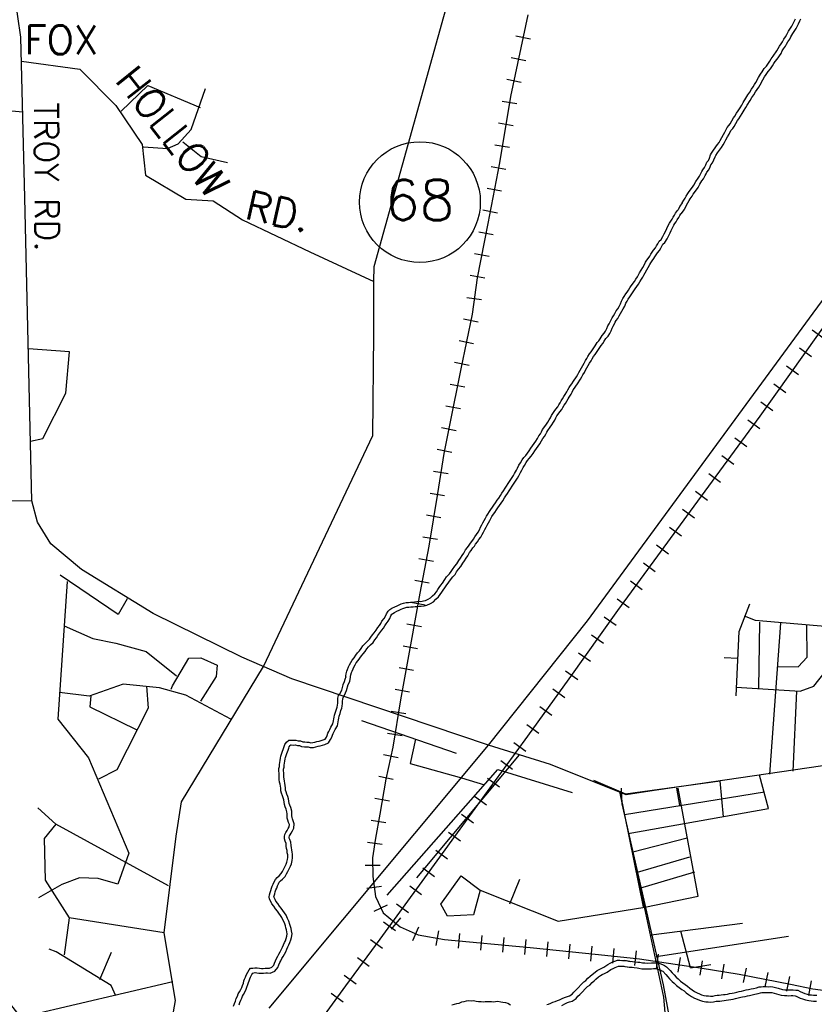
# Model space of a CAD drawing. Header units: feet. Extents: x 1615653 to 1618118, y 708897 to 711917.
# Tile 29 of 183: x 1618068.72 to 1618074.11, y 710531.89 to 710538.55. Entities that reach past the tile are written whole.
import ezdxf

# ---------------------------------------------------------------- set-up
doc = ezdxf.new("R2010")
doc.units = ezdxf.units.FT
doc.header["$LTSCALE"] = 20
doc.header["$MEASUREMENT"] = 0
for name, color, linetype in [('17_TRAIN_TRAKS', 254, 'Continuous'), ('35_INTERSTATE_ROADS', 130, 'Continuous'), ('36_MAJOR_ROADS', 130, 'Continuous'), ('37_MINOR_ROADS', 130, 'Continuous'), ('38_TOWN_ROADS', 130, 'Continuous'), ('58_MAJOR_WATER', 170, 'Continuous'), ('ROAD-TEXT', 2, 'Continuous')]:
    doc.layers.add(name, color=color, linetype=linetype)
doc.styles.add('ROMANS', font='romans')
doc.styles.get("Standard").update_dxf_attribs({"font": 'simplex.shx'})

msp = doc.modelspace()

# ---------------------------------------------------------------- linework, layer by layer
at = {"layer": '17_TRAIN_TRAKS', "linetype": 'Continuous'}
for points in [[(1618072.16433, 710538.5859), (1618072.04703, 710538.03175), (1618071.97183, 710537.58385), (1618071.89363, 710537.172), (1618071.82143, 710536.8042), (1618071.78633, 710536.5597), (1618071.71013, 710536.18895), (1618071.63393, 710535.80815), (1618071.59583, 710535.61575), (1618071.55173, 710535.3452), (1618071.49253, 710534.98745), (1618071.43238, 710534.6698), (1618071.37023, 710534.3191), (1618071.30203, 710533.9473), (1618071.24893, 710533.62765), (1618071.20178, 710533.4102), (1618071.16068, 710533.1737), (1618071.13158, 710533.0104), (1618071.11253, 710532.8781), (1618071.11353, 710532.75085), (1618071.13158, 710532.61555), (1618071.18473, 710532.50435), (1618071.29903, 710532.41115), (1618071.42138, 710532.35705), (1618071.59983, 710532.32395), (1618072.18038, 710532.27085), (1618072.64258, 710532.22375), (1618072.92033, 710532.1947), (1618073.10183, 710532.16665), (1618073.33243, 710532.13255), (1618073.59513, 710532.0895), (1618073.94303, 710532.02135), (1618074.09543, 710531.9913), (1618074.26588, 710531.96725)], [(1618072.08328, 710538.44446), (1618072.18111, 710538.42376)], [(1618072.05222, 710538.29772), (1618072.15005, 710538.27701)], [(1618072.02116, 710538.15097), (1618072.11899, 710538.13026)], [(1618071.99131, 710538.00184), (1618072.08993, 710537.98528)], [(1618071.96647, 710537.85391), (1618072.06509, 710537.83735)], [(1618071.94163, 710537.70598), (1618072.04025, 710537.68942)], [(1618071.91626, 710537.55923), (1618072.0145, 710537.54057)], [(1618071.88828, 710537.41186), (1618071.98652, 710537.39321)], [(1618071.8603, 710537.26449), (1618071.95854, 710537.24584)], [(1618071.83198, 710537.11751), (1618071.9301, 710537.09824)], [(1618071.80308, 710536.97032), (1618071.90121, 710536.95105)], [(1618071.77419, 710536.82313), (1618071.87232, 710536.80386)], [(1618071.75197, 710536.6722), (1618071.85095, 710536.65799)], [(1618068.67408, 710530.92505), (1618068.82248, 710530.9852), (1618068.98893, 710531.0343), (1618069.18848, 710531.09845), (1618069.53838, 710531.16255), (1618069.79308, 710531.2277), (1618070.03168, 710531.29385), (1618070.23923, 710531.378), (1618070.36458, 710531.43915), (1618070.52298, 710531.54535), (1618070.64228, 710531.6546), (1618070.76963, 710531.78785), (1618070.93108, 710532.0113), (1618071.16468, 710532.32695), (1618071.44843, 710532.71675), (1618071.92668, 710533.37715), (1618072.16333, 710533.7008), (1618072.44508, 710534.0906), (1618072.77493, 710534.55155), (1618073.26523, 710535.22395), (1618073.73748, 710535.8693), (1618074.23583, 710536.56675)], [(1618071.72859, 710536.52714), (1618071.82654, 710536.507)], [(1618074.17281, 710536.39256), (1618074.09145, 710536.45069)], [(1618071.69839, 710536.38021), (1618071.79634, 710536.36007)], [(1618074.08561, 710536.27051), (1618074.00425, 710536.32865)], [(1618071.66819, 710536.23328), (1618071.76615, 710536.21315)], [(1618073.9984, 710536.14846), (1618073.91704, 710536.2066)], [(1618071.63853, 710536.08597), (1618071.73659, 710536.06635)], [(1618073.9112, 710536.02642), (1618073.82983, 710536.08456)], [(1618071.6091, 710535.93889), (1618071.70715, 710535.91927)], [(1618073.82399, 710535.90437), (1618073.74263, 710535.96251)], [(1618073.7358, 710535.78234), (1618073.6551, 710535.8414)], [(1618071.5797, 710535.7917), (1618071.67779, 710535.77227)], [(1618073.64722, 710535.66129), (1618073.56652, 710535.72034)], [(1618071.55056, 710535.64456), (1618071.64866, 710535.62513)], [(1618073.55864, 710535.54024), (1618073.47794, 710535.59929)], [(1618071.52548, 710535.49496), (1618071.62418, 710535.47887)], [(1618073.47006, 710535.41919), (1618073.38936, 710535.47824)], [(1618071.50135, 710535.34703), (1618071.60001, 710535.33071)], [(1618073.38148, 710535.29814), (1618073.30077, 710535.35719)], [(1618071.47686, 710535.19905), (1618071.57552, 710535.18272)], [(1618073.29297, 710535.17713), (1618073.21217, 710535.23605)], [(1618073.2046, 710535.05593), (1618073.1238, 710535.11485)], [(1618071.45237, 710535.05106), (1618071.55103, 710535.03473)], [(1618073.11622, 710534.93473), (1618073.03542, 710534.99365)], [(1618071.42595, 710534.90459), (1618071.5242, 710534.88598)], [(1618073.02784, 710534.81353), (1618072.94704, 710534.87245)], [(1618071.39804, 710534.75721), (1618071.4963, 710534.7386)], [(1618072.93947, 710534.69233), (1618072.85867, 710534.75125)], [(1618071.37084, 710534.6091), (1618071.46931, 710534.59165)], [(1618072.85109, 710534.57113), (1618072.77029, 710534.63005)], [(1618072.76362, 710534.44983), (1618072.6823, 710534.50802)], [(1618071.34467, 710534.4614), (1618071.44313, 710534.44395)], [(1618072.67633, 710534.32784), (1618072.59501, 710534.38604)], [(1618071.31846, 710534.31401), (1618071.41682, 710534.29597)], [(1618072.58904, 710534.20586), (1618072.50772, 710534.26405)], [(1618071.2914, 710534.16648), (1618071.38976, 710534.14843)], [(1618072.50175, 710534.08387), (1618072.42042, 710534.14207)], [(1618071.26433, 710534.01894), (1618071.36269, 710534.0009)], [(1618072.41384, 710533.96203), (1618072.3328, 710534.02061)], [(1618071.23856, 710533.87032), (1618071.3372, 710533.85394)], [(1618072.32597, 710533.84047), (1618072.24493, 710533.89905)], [(1618072.2381, 710533.7189), (1618072.15706, 710533.77748)], [(1618071.21397, 710533.72235), (1618071.31262, 710533.70596)], [(1618072.14967, 710533.5974), (1618072.06894, 710533.65643)], [(1618071.18686, 710533.57735), (1618071.28459, 710533.55616)], [(1618072.06113, 710533.47632), (1618071.98041, 710533.53534)], [(1618071.15507, 710533.43076), (1618071.2528, 710533.40957)], [(1618071.97259, 710533.35523), (1618071.89187, 710533.41426)], [(1618071.12858, 710533.28102), (1618071.2271, 710533.2639)], [(1618071.88471, 710533.23396), (1618071.80372, 710533.29261)], [(1618071.10272, 710533.13348), (1618071.20117, 710533.11594)], [(1618071.79673, 710533.11247), (1618071.71574, 710533.17112)], [(1618071.70875, 710532.99098), (1618071.62776, 710533.04963)], [(1618071.07726, 710532.98398), (1618071.17624, 710532.96973)], [(1618071.62077, 710532.86949), (1618071.53978, 710532.92814)], [(1618071.06292, 710532.82749), (1618071.16292, 710532.82827)], [(1618071.53279, 710532.748), (1618071.4518, 710532.80665)], [(1618071.07362, 710532.67191), (1618071.17274, 710532.68513)], [(1618071.44459, 710532.62652), (1618071.36374, 710532.68537)], [(1618071.12375, 710532.51597), (1618071.21398, 710532.5591)], [(1618071.35631, 710532.50525), (1618071.27547, 710532.5641)], [(1618071.24088, 710532.39405), (1618071.30407, 710532.47155)], [(1618071.26804, 710532.38398), (1618071.18719, 710532.44283)], [(1618071.38466, 710532.31861), (1618071.4251, 710532.41007)], [(1618071.54201, 710532.28382), (1618071.56024, 710532.38214)], [(1618071.69532, 710532.265), (1618071.70443, 710532.36459)], [(1618071.8447, 710532.25134), (1618071.85381, 710532.35093)], [(1618071.99407, 710532.23768), (1618072.00318, 710532.33726)], [(1618071.17925, 710532.26259), (1618071.09887, 710532.32208)], [(1618072.14345, 710532.22402), (1618072.15256, 710532.3236)], [(1618072.2922, 710532.20919), (1618072.30233, 710532.30868)], [(1618072.44142, 710532.19399), (1618072.45156, 710532.29347)], [(1618072.59065, 710532.17878), (1618072.60079, 710532.27826)], [(1618072.73972, 710532.16331), (1618072.75012, 710532.26277)], [(1618071.09002, 710532.14202), (1618071.00964, 710532.2015)], [(1618072.8889, 710532.14771), (1618072.89931, 710532.24717)], [(1618073.03487, 710532.1264), (1618073.05015, 710532.22523)], [(1618073.18352, 710532.10402), (1618073.19815, 710532.20295)], [(1618073.33112, 710532.08209), (1618073.34729, 710532.18078)], [(1618073.47915, 710532.05784), (1618073.49532, 710532.15652)], [(1618073.62543, 710532.03261), (1618073.64465, 710532.13075)], [(1618071.00079, 710532.02144), (1618070.92041, 710532.08093)], [(1618073.77263, 710532.00378), (1618073.79185, 710532.10191)], [(1618073.91983, 710531.97494), (1618073.93905, 710532.07308)], [(1618074.06694, 710531.94595), (1618074.08628, 710532.04406)], [(1618070.91282, 710531.90065), (1618070.83176, 710531.95922)]]:
    msp.add_lwpolyline(points, dxfattribs=at)
at = {"layer": '35_INTERSTATE_ROADS', "linetype": 'Continuous'}
for points in [[(1618068.72959, 710538.43371), (1618068.6473, 710538.99656)], [(1618068.75668, 710537.34714), (1618068.72959, 710538.43371)], [(1618074.09767, 710536.56594), (1618075.06584, 710537.87951)], [(1618068.80385, 710535.2944), (1618068.75668, 710537.34714)], [(1618072.56865, 710534.48169), (1618074.09767, 710536.56594)], [(1618070.22583, 710534.23693), (1618069.62489, 710534.53135), (1618069.14011, 710534.83078), (1618068.93178, 710535.00456), (1618068.84216, 710535.15056), (1618068.80385, 710535.2944)], [(1618071.89842, 710533.6412), (1618072.56865, 710534.48169)], [(1618071.89842, 710533.6412), (1618070.56627, 710534.08853), (1618070.22583, 710534.23693)], [(1618070.41088, 710531.85905), (1618071.89842, 710533.6412)], [(1618073.0354, 710533.335), (1618072.83023, 710533.30484), (1618072.3172, 710533.50947), (1618071.89842, 710533.6412)], [(1618075.48232, 710533.03482), (1618075.09142, 710533.07497), (1618075.01941, 710533.14705), (1618075.00387, 710533.22998), (1618075.01925, 710533.42127), (1618074.16367, 710533.50016), (1618073.0354, 710533.335)]]:
    msp.add_lwpolyline(points, dxfattribs=at)
at = {"layer": '36_MAJOR_ROADS', "linetype": 'Continuous'}
for points in [[(1618070.37385, 710534.17242), (1618071.11335, 710535.73778), (1618071.12062, 710536.42329), (1618071.12096, 710536.77992), (1618071.12306, 710536.88244), (1618071.74821, 710539.12865), (1618071.9997, 710540.0165), (1618072.7388, 710542.37297), (1618073.14336, 710543.66283), (1618073.08672, 710544.77705), (1618073.00366, 710546.12649), (1618072.95282, 710546.72058), (1618072.99563, 710547.02889), (1618073.33566, 710549.3792)], [(1618069.75827, 710532.03896), (1618068.77777, 710531.80714), (1618068.72464, 710531.80403), (1618068.38162, 710532.24099), (1618067.65387, 710532.77386), (1618067.17886, 710533.11382), (1618066.2338, 710534.69963), (1618066.21109, 710534.72621)], [(1618069.65773, 710530.59287), (1618069.65353, 710530.69749), (1618069.66797, 710531.06159), (1618069.60719, 710531.31505), (1618069.65524, 710531.57123), (1618069.7544, 710531.78336), (1618069.77731, 710531.91062), (1618069.70076, 710532.36977), (1618069.7813, 710533.02363), (1618069.81726, 710533.25646), (1618070.37385, 710534.17242)], [(1618073.08572, 710531.93497), (1618072.78784, 710533.3242)], [(1618072.33224, 710529.78239), (1618072.45254, 710529.88426), (1618072.85116, 710530.43766), (1618073.0537, 710530.49718), (1618073.11534, 710531.20218), (1618073.1213, 710531.5169), (1618073.08572, 710531.93497)]]:
    msp.add_lwpolyline(points, dxfattribs=at)
at = {"layer": '37_MINOR_ROADS', "linetype": 'Continuous'}
for points in [[(1618068.73376, 710538.27097), (1618069.12817, 710538.21753), (1618069.37219, 710537.97174), (1618069.55083, 710537.70889), (1618069.57333, 710537.49964), (1618069.84735, 710537.3385), (1618070.03151, 710537.32675), (1618070.23134, 710537.19773), (1618070.68631, 710536.98059)], [(1618068.74215, 710537.92649), (1618068.38669, 710537.95835), (1618068.23861, 710538.0433), (1618068.0831, 710538.07585)], [(1618069.40965, 710537.93401), (1618069.59009, 710538.10726), (1618069.94437, 710537.95736)], [(1618069.56146, 710537.69174), (1618069.72241, 710537.67982), (1618069.79531, 710537.71158), (1618069.88376, 710537.80908), (1618069.9808, 710538.08689)], [(1618069.82681, 710537.72659), (1618069.95082, 710537.62762), (1618070.12908, 710537.58677)], [(1618070.68631, 710536.98059), (1618071.12096, 710536.77992)], [(1618067.42193, 710536.43277), (1618067.6922, 710535.77977), (1618068.64908, 710535.2976), (1618068.80385, 710535.2944)], [(1618068.79421, 710535.69877), (1618068.87742, 710535.71801), (1618069.03524, 710536.02399), (1618069.05796, 710536.30401), (1618068.78025, 710536.32381)], [(1618069.04297, 710534.74773), (1618068.97978, 710533.8155), (1618069.18686, 710533.55365), (1618069.46105, 710532.90917), (1618069.38564, 710532.69903), (1618069.25344, 710532.73691), (1618069.12622, 710532.74206)], [(1618069.45076, 710534.63224), (1618069.38964, 710534.52578), (1618068.99487, 710534.79091)], [(1618069.02204, 710534.44758), (1618069.21767, 710534.36177), (1618069.37322, 710534.33057), (1618069.57815, 710534.27564), (1618069.78441, 710534.10902)], [(1618069.74842, 710534.01861), (1618069.75766, 710534.04182), (1618069.86858, 710534.22852), (1618069.94982, 710534.23236), (1618070.05895, 710534.18132), (1618070.05308, 710534.10571), (1618069.9464, 710533.93878)], [(1618070.153, 710533.81602), (1618069.84772, 710533.97931), (1618069.66899, 710534.02904), (1618069.42171, 710534.05378), (1618069.19326, 710533.97143), (1618068.99207, 710533.99677)], [(1618069.58001, 710534.04073), (1618069.59304, 710533.8921), (1618069.38063, 710533.47432), (1618069.25538, 710533.41105)], [(1618069.20346, 710533.97513), (1618069.19593, 710533.89972), (1618069.50988, 710533.74648)], [(1618071.03739, 710533.80753), (1618071.67886, 710533.58587)], [(1618071.40394, 710533.68096), (1618071.36647, 710533.51571), (1618071.71372, 710533.41984)], [(1618071.41259, 710532.74322), (1618072.10786, 710533.57538)], [(1618071.21203, 710532.62366), (1618071.96098, 710533.47503)], [(1618071.96098, 710533.47503), (1618072.46475, 710533.31886)], [(1618071.71372, 710533.41984), (1618071.86975, 710533.37119)], [(1618073.19413, 710533.23363), (1618073.1727, 710533.34926)], [(1618072.78784, 710533.3242), (1618072.94478, 710532.54525)], [(1618069.72957, 710532.68732), (1618068.96582, 710533.10476), (1618068.84558, 710533.21522)], [(1618068.96582, 710533.10476), (1618068.88666, 710533.00734), (1618068.89495, 710532.72737), (1618069.057, 710532.47207), (1618069.02393, 710532.22)], [(1618069.12622, 710532.74206), (1618069.00744, 710532.69624), (1618068.84959, 710532.60564)], [(1618069.70076, 710532.36977), (1618069.057, 710532.47207)], [(1618069.3718, 710531.94393), (1618069.34155, 710532.01212), (1618068.96954, 710532.24138), (1618068.92173, 710532.26017)], [(1618069.26561, 710532.0546), (1618069.34355, 710532.23908)]]:
    msp.add_lwpolyline(points, dxfattribs=at)
at = {"layer": '38_TOWN_ROADS', "linetype": 'Continuous'}
for points in [[(1618073.57555, 710533.97509), (1618073.59501, 710534.40978), (1618073.66859, 710534.59852)], [(1618073.57655, 710534.03232), (1618074.00875, 710534.00592), (1618074.10163, 710534.0409), (1618074.17926, 710534.13811), (1618074.2089, 710534.51837)], [(1618073.62957, 710534.51519), (1618073.7037, 710534.48704), (1618074.20282, 710534.44492)], [(1618073.72861, 710534.02428), (1618073.73562, 710534.47403)], [(1618073.80465, 710533.44403), (1618073.87868, 710534.46701)], [(1618073.85567, 710534.17387), (1618073.99473, 710534.17085), (1618074.05676, 710534.23711), (1618074.05375, 710534.45295)], [(1618073.49351, 710534.2351), (1618073.58755, 710534.22908)], [(1618073.96071, 710533.46511), (1618073.98672, 710534.00521)], [(1618072.61001, 710533.4025), (1618072.8256, 710533.31164), (1618073.46661, 710533.39947)], [(1618073.4906, 710533.15485), (1618073.46661, 710533.39947)], [(1618073.79448, 710533.212), (1618073.73451, 710533.43756)], [(1618073.08307, 710532.0177), (1618072.80243, 710533.24365), (1618072.79981, 710533.34909)], [(1618073.31866, 710532.61851), (1618073.18371, 710533.34834)], [(1618072.81985, 710533.1719), (1618073.76749, 710533.32428)], [(1618072.84484, 710533.04257), (1618073.79448, 710533.212)], [(1618072.87483, 710532.91726), (1618073.24469, 710533.0135)], [(1618072.90682, 710532.78091), (1618073.26268, 710532.88518)], [(1618071.84222, 710532.65961), (1618071.79524, 710532.49219), (1618071.6203, 710532.48317), (1618071.57432, 710532.56437), (1618071.71227, 710532.75485), (1618071.84222, 710532.65961)], [(1618072.04115, 710532.56638), (1618072.11012, 710532.73279)], [(1618072.92281, 710532.67164), (1618073.29567, 710532.78292)], [(1618071.84222, 710532.65961), (1618072.36917, 710532.44858), (1618072.9558, 710532.54432)], [(1618072.9558, 710532.54432), (1618073.31866, 710532.61851)], [(1618072.99878, 710532.35585), (1618073.61755, 710532.43505)], [(1618073.03277, 710532.21048), (1618073.92943, 710532.34783)], [(1618073.26668, 710532.13329), (1618073.19971, 710532.37991)], [(1618073.26668, 710532.13329), (1618073.4036, 710532.15564)], [(1618073.07276, 710530.65658), (1618073.12299, 710531.18088), (1618073.12556, 710531.78584), (1618073.08307, 710532.0177)]]:
    msp.add_lwpolyline(points, dxfattribs=at)
at = {"layer": '58_MAJOR_WATER', "linetype": 'Continuous'}
for points in [[(1618073.21077, 710537.31388), (1618073.22103, 710537.33045), (1618073.22928, 710537.3443), (1618073.23758, 710537.35815), (1618073.24893, 710537.37495), (1618073.25723, 710537.3888), (1618073.27988, 710537.41835), (1618073.28918, 710537.4332), (1618073.30268, 710537.45695), (1618073.31718, 710537.4797), (1618073.32743, 710537.4925), (1618073.33683, 710537.51135), (1618073.34308, 710537.5242), (1618073.35038, 710537.5371), (1618073.36173, 710537.5529), (1618073.36908, 710537.57075), (1618073.37743, 710537.5876), (1618073.38773, 710537.6004), (1618073.39403, 710537.6153), (1618073.40248, 710537.63715), (1618073.40878, 710537.65005), (1618073.42218, 710537.6698), (1618073.44898, 710537.7073), (1618073.46028, 710537.7221), (1618073.46758, 710537.73595), (1618073.47798, 710537.7548), (1618073.48943, 710537.7756), (1618073.49878, 710537.7924), (1618073.50503, 710537.8053), (1618073.51538, 710537.8221), (1618073.52568, 710537.8359), (1618073.53498, 710537.84875), (1618073.54638, 710537.86755), (1618073.55778, 710537.88735), (1618073.56603, 710537.9002), (1618073.57843, 710537.91895), (1618073.58978, 710537.93475), (1618073.60223, 710537.9565), (1618073.61363, 710537.9743), (1618073.62298, 710537.99115), (1618073.64163, 710538.0218), (1618073.65408, 710538.0436), (1618073.66748, 710538.06235), (1618073.67988, 710538.0821), (1618073.69123, 710538.0979), (1618073.70058, 710538.11375), (1618073.70988, 710538.12855), (1618073.72758, 710538.16225), (1618073.74003, 710538.183), (1618073.75238, 710538.2008), (1618073.76583, 710538.22155), (1618073.78123, 710538.23925), (1618073.79363, 710538.258), (1618073.80293, 710538.27285), (1618073.81328, 710538.28865), (1618073.82663, 710538.3054), (1618073.85138, 710538.34095), (1618073.85973, 710538.3578), (1618073.87008, 710538.3746), (1618073.88143, 710538.3904), (1618073.88868, 710538.4033), (1618073.89908, 710538.4211), (1618073.91038, 710538.4369), (1618073.91773, 710538.45275), (1618073.93123, 710538.4755), (1618073.94463, 710538.49625), (1618073.95293, 710538.5101), (1618073.96023, 710538.523), (1618073.96958, 710538.5398), (1618073.97798, 710538.55965)], [(1618073.23841, 710537.29677), (1618073.24881, 710537.31358), (1618073.25718, 710537.32763), (1618073.265, 710537.34068), (1618073.27635, 710537.35748), (1618073.28415, 710537.3705), (1618073.30661, 710537.3998), (1618073.31709, 710537.41653), (1618073.33053, 710537.44017), (1618073.34364, 710537.46075), (1618073.35496, 710537.47489), (1618073.36598, 710537.49699), (1618073.37186, 710537.50907), (1618073.3778, 710537.51956), (1618073.39034, 710537.53702), (1618073.3987, 710537.55733), (1618073.40497, 710537.56999), (1618073.41589, 710537.58356), (1618073.42416, 710537.6031), (1618073.43229, 710537.62413), (1618073.43697, 710537.63371), (1618073.44885, 710537.65122), (1618073.47512, 710537.68798), (1618073.48776, 710537.70454), (1618073.49618, 710537.72052), (1618073.50644, 710537.73911), (1618073.51786, 710537.75986), (1618073.52762, 710537.7774), (1618073.53356, 710537.78965), (1618073.54229, 710537.80382), (1618073.55187, 710537.81665), (1618073.56208, 710537.83076), (1618073.57436, 710537.85101), (1618073.58555, 710537.87045), (1618073.59326, 710537.88245), (1618073.60519, 710537.9005), (1618073.61715, 710537.91715), (1618073.63003, 710537.93965), (1618073.64155, 710537.95763), (1618073.65108, 710537.97481), (1618073.66963, 710538.00529), (1618073.68148, 710538.02605), (1618073.69448, 710538.04424), (1618073.70686, 710538.06396), (1618073.71848, 710538.08012), (1618073.72834, 710538.09684), (1618073.73807, 710538.11232), (1618073.75592, 710538.14632), (1618073.76734, 710538.16535), (1618073.77937, 710538.18269), (1618073.79185, 710538.20195), (1618073.80715, 710538.21953), (1618073.82096, 710538.24041), (1618073.8303, 710538.25532), (1618073.83964, 710538.26957), (1618073.8527, 710538.28596), (1618073.87943, 710538.32436), (1618073.88818, 710538.34203), (1618073.89714, 710538.35657), (1618073.90888, 710538.3729), (1618073.91688, 710538.38714), (1618073.92638, 710538.40341), (1618073.93858, 710538.42047), (1618073.94652, 710538.43758), (1618073.95886, 710538.45838), (1618073.97222, 710538.47907), (1618073.98101, 710538.49374), (1618073.98857, 710538.50709), (1618073.99883, 710538.52552), (1618074.00754, 710538.54611), (1618074.01413, 710538.55947)], [(1618072.99003, 710536.95265), (1618072.99728, 710536.9655), (1618073.00758, 710536.97835), (1618073.01588, 710536.9932), (1618073.02923, 710537.00895), (1618073.03648, 710537.0218), (1618073.04378, 710537.03565), (1618073.05413, 710537.0525), (1618073.06738, 710537.0652), (1618073.07883, 710537.085), (1618073.08818, 710537.10285), (1618073.09863, 710537.12365), (1618073.10593, 710537.13855), (1618073.11538, 710537.1584), (1618073.12473, 710537.1762), (1618073.13203, 710537.1891), (1618073.14133, 710537.2029), (1618073.14958, 710537.21575), (1618073.15888, 710537.2296), (1618073.16518, 710537.2435), (1618073.17753, 710537.26125), (1618073.18363, 710537.26515)], [(1618073.21077, 710537.31388), (1618073.19478, 710537.28965), (1618073.1834, 710537.26501), (1618073.18358, 710537.26505)], [(1618073.23844, 710537.29682), (1618073.22293, 710537.2681), (1618073.20102, 710537.23769), (1618073.20073, 710537.23855)], [(1618073.01833, 710536.93668), (1618073.02429, 710536.94723), (1618073.03463, 710536.96013), (1618073.04271, 710536.97459), (1618073.05602, 710536.99029), (1618073.06501, 710537.00623), (1618073.07203, 710537.01955), (1618073.07963, 710537.03193), (1618073.0932, 710537.04493), (1618073.1073, 710537.06932), (1618073.11709, 710537.08801), (1618073.12774, 710537.1092), (1618073.13519, 710537.12441), (1618073.14445, 710537.14385), (1618073.15326, 710537.16063), (1618073.15969, 710537.17199), (1618073.16848, 710537.18503), (1618073.17675, 710537.19791), (1618073.18736, 710537.21372), (1618073.19355, 710537.22737), (1618073.2005, 710537.23736), (1618073.20113, 710537.23777)], [(1618071.99838, 710535.36175), (1618072.00978, 710535.38155), (1618072.02008, 710535.39435), (1618072.03043, 710535.41215), (1618072.04073, 710535.42595), (1618072.05318, 710535.44575), (1618072.06658, 710535.4665), (1618072.07488, 710535.48035), (1618072.08633, 710535.50215), (1618072.09468, 710535.517), (1618072.10408, 710535.5368), (1618072.11338, 710535.55165), (1618072.12483, 710535.57245), (1618072.13618, 710535.58825), (1618072.14948, 710535.603), (1618072.16178, 710535.61775), (1618072.17413, 710535.6335), (1618072.18453, 710535.65135), (1618072.19583, 710535.6671), (1618072.20718, 710535.6839), (1618072.21853, 710535.6987), (1618072.22888, 710535.7165), (1618072.23928, 710535.7343), (1618072.24958, 710535.74815), (1618072.25683, 710535.762), (1618072.26418, 710535.77685), (1618072.27343, 710535.7897), (1618072.28993, 710535.8134), (1618072.30023, 710535.8272), (1618072.30958, 710535.84405), (1618072.31788, 710535.8569), (1618072.32518, 710535.87175), (1618072.33248, 710535.88665), (1618072.34278, 710535.90045), (1618072.35413, 710535.9162), (1618072.36643, 710535.932), (1618072.37373, 710535.94485), (1618072.38303, 710535.9587), (1618072.39028, 710535.97155), (1618072.39958, 710535.9864), (1618072.40893, 710536.0022), (1618072.41718, 710536.01505), (1618072.42858, 710536.03285), (1618072.43588, 710536.04675), (1618072.44423, 710536.0626), (1618072.45348, 710536.0754), (1618072.46173, 710536.08825), (1618072.47313, 710536.10505), (1618072.49373, 710536.13465), (1618072.50208, 710536.1505), (1618072.50933, 710536.1634), (1618072.51868, 710536.1792), (1618072.52703, 710536.19605), (1618072.53638, 710536.2119), (1618072.54468, 710536.22675), (1618072.55503, 710536.24455), (1618072.56438, 710536.2594), (1618072.57163, 710536.27225), (1618072.58303, 710536.29005), (1618072.59333, 710536.30485), (1618072.60258, 710536.3177), (1618072.61188, 710536.3305), (1618072.62118, 710536.34435), (1618072.63463, 710536.3661), (1618072.64588, 710536.3789), (1618072.65318, 710536.39275), (1618072.66663, 710536.4145), (1618072.68198, 710536.43025), (1618072.69028, 710536.4441), (1618072.69863, 710536.46095), (1618072.70703, 710536.4788), (1618072.71428, 710536.49265), (1618072.72163, 710536.50755), (1618072.72788, 710536.5204), (1618072.73518, 710536.5343), (1618072.74548, 710536.5481), (1618072.75378, 710536.56295), (1618072.76318, 710536.5808), (1618072.77348, 710536.5956), (1618072.78183, 710536.61145), (1618072.79118, 710536.62825), (1618072.79853, 710536.64615), (1618072.80793, 710536.664), (1618072.81623, 710536.67785), (1618072.82758, 710536.6956), (1618072.83688, 710536.70845), (1618072.84513, 710536.7213), (1618072.85443, 710536.73615), (1618072.86473, 710536.74995), (1618072.88638, 710536.77955), (1618072.89568, 710536.79535), (1618072.90703, 710536.81215), (1618072.91433, 710536.825), (1618072.92163, 710536.8389), (1618072.93098, 710536.85575), (1618072.94238, 710536.8755), (1618072.95168, 710536.89035), (1618072.96213, 710536.91115), (1618072.97143, 710536.924), (1618072.97968, 710536.93685), (1618072.99003, 710536.95265)], [(1618072.02654, 710535.34553), (1618072.03668, 710535.36314), (1618072.04694, 710535.37589), (1618072.05759, 710535.3942), (1618072.06755, 710535.40755), (1618072.08059, 710535.42828), (1618072.09417, 710535.44932), (1618072.10322, 710535.46443), (1618072.11488, 710535.48662), (1618072.12356, 710535.50205), (1618072.13263, 710535.52115), (1618072.14141, 710535.53517), (1618072.15236, 710535.55507), (1618072.16152, 710535.56782), (1618072.17404, 710535.5817), (1618072.18705, 710535.59731), (1618072.20108, 710535.6152), (1618072.21183, 710535.63365), (1618072.2225, 710535.64852), (1618072.23356, 710535.66489), (1618072.24558, 710535.68057), (1618072.25696, 710535.70013), (1618072.26643, 710535.71635), (1618072.27718, 710535.73081), (1618072.28579, 710535.74725), (1618072.29212, 710535.76003), (1618072.29995, 710535.77092), (1618072.31629, 710535.79439), (1618072.32758, 710535.80951), (1618072.33747, 710535.82733), (1618072.34621, 710535.84086), (1618072.35435, 710535.85743), (1618072.36033, 710535.86963), (1618072.36899, 710535.88123), (1618072.38014, 710535.89671), (1618072.39352, 710535.91389), (1618072.40139, 710535.92774), (1618072.41071, 710535.94163), (1618072.41822, 710535.95493), (1618072.42734, 710535.96949), (1618072.4366, 710535.98514), (1618072.44454, 710535.9975), (1618072.4567, 710536.0165), (1618072.46464, 710536.03162), (1618072.47191, 710536.04542), (1618072.48034, 710536.05709), (1618072.48885, 710536.07034), (1618072.49991, 710536.08664), (1618072.52155, 710536.11773), (1618072.53063, 710536.13496), (1618072.53748, 710536.14716), (1618072.54726, 710536.16368), (1618072.55562, 710536.18056), (1618072.56456, 710536.19571), (1618072.57291, 710536.21065), (1618072.58284, 710536.22772), (1618072.5923, 710536.24274), (1618072.59949, 710536.25549), (1618072.61006, 710536.27199), (1618072.61986, 710536.28607), (1618072.62891, 710536.29865), (1618072.63852, 710536.31188), (1618072.6485, 710536.32674), (1618072.66084, 710536.34669), (1618072.67283, 710536.36034), (1618072.68141, 710536.3766), (1618072.69239, 710536.39437), (1618072.7079, 710536.41028), (1618072.71882, 710536.4285), (1618072.72789, 710536.44681), (1618072.73614, 710536.46434), (1618072.74325, 710536.47792), (1618072.75081, 710536.49325), (1618072.75688, 710536.50573), (1618072.76276, 710536.51691), (1618072.7728, 710536.53037), (1618072.78234, 710536.54745), (1618072.791, 710536.56388), (1618072.8013, 710536.57868), (1618072.81041, 710536.59597), (1618072.82051, 710536.61412), (1618072.828, 710536.63237), (1618072.83627, 710536.64806), (1618072.84386, 710536.66074), (1618072.85445, 710536.6773), (1618072.86374, 710536.69013), (1618072.87257, 710536.70389), (1618072.88127, 710536.71777), (1618072.89087, 710536.73063), (1618072.91356, 710536.76167), (1618072.92317, 710536.77799), (1618072.93466, 710536.795), (1618072.94285, 710536.80941), (1618072.95023, 710536.82346), (1618072.95926, 710536.83974), (1618072.97023, 710536.85874), (1618072.98003, 710536.87439), (1618072.98999, 710536.89422), (1618072.99829, 710536.90568), (1618073.00695, 710536.91916), (1618073.01721, 710536.93484)], [(1618070.93066, 710534.10349), (1618070.93178, 710534.10995), (1618070.93408, 710534.1229), (1618070.93843, 710534.14085), (1618070.94273, 710534.15375), (1618070.95008, 710534.17065), (1618070.95638, 710534.18455), (1618070.96568, 710534.20035), (1618070.97503, 710534.2152), (1618070.98738, 710534.23195), (1618070.99873, 710534.24875), (1618071.01108, 710534.26555), (1618071.02338, 710534.2803), (1618071.03468, 710534.2941), (1618071.04713, 710534.31385), (1618071.06143, 710534.3286), (1618071.07473, 710534.34235), (1618071.09103, 710534.358), (1618071.10133, 710534.3718), (1618071.11163, 710534.38665), (1618071.12198, 710534.40145), (1618071.13638, 710534.42015), (1618071.14873, 710534.43695), (1618071.15903, 710534.45175), (1618071.16828, 710534.46455), (1618071.17563, 710534.47945), (1618071.19003, 710534.4982), (1618071.20038, 710534.515), (1618071.20768, 710534.52985), (1618071.21708, 710534.5487), (1618071.23028, 710534.55845), (1618071.24348, 710534.56715), (1618071.26268, 710534.5768), (1618071.27883, 710534.58445), (1618071.29298, 710534.5912), (1618071.30613, 710534.5969), (1618071.32223, 710534.6016), (1618071.34038, 710534.6072), (1618071.35633, 710534.6069), (1618071.36938, 710534.6086), (1618071.38343, 710534.60935), (1618071.39648, 710534.61205), (1618071.41248, 710534.61275), (1618071.42653, 710534.61445), (1618071.43953, 710534.61415), (1618071.45658, 710534.6168), (1618071.47068, 710534.61955), (1618071.48883, 710534.62815), (1618071.50508, 710534.63785), (1618071.51938, 710534.65155), (1618071.53468, 710534.66625), (1618071.54493, 710534.6791), (1618071.55528, 710534.6949), (1618071.56453, 710534.7077), (1618071.57488, 710534.72355), (1618071.58518, 710534.73835), (1618071.60273, 710534.763), (1618071.61408, 710534.7798), (1618071.63253, 710534.80145), (1618071.64583, 710534.8162), (1618071.65418, 710534.83105), (1618071.66958, 710534.85175), (1618071.68293, 710534.8685), (1618071.69643, 710534.89125), (1618071.70773, 710534.90605), (1618071.71813, 710534.92485), (1618071.72948, 710534.94065), (1618071.74193, 710534.96245), (1618071.75428, 710534.9782), (1618071.76563, 710534.995), (1618071.77588, 710535.0078), (1618071.78418, 710535.02065), (1618071.79653, 710535.0364), (1618071.80578, 710535.05025), (1618071.81718, 710535.06705), (1618071.82653, 710535.08385), (1618071.83583, 710535.0987), (1618071.84318, 710535.11555), (1618071.85253, 710535.1314), (1618071.85983, 710535.1463), (1618071.86918, 710535.1621), (1618071.87748, 710535.17795), (1618071.88478, 710535.19085), (1618071.89208, 710535.2047), (1618071.90443, 710535.22245), (1618071.91373, 710535.2353), (1618071.92508, 710535.2521), (1618071.93438, 710535.2659), (1618071.94468, 710535.28175), (1618071.95703, 710535.2985), (1618071.96738, 710535.3133), (1618071.97878, 710535.3321), (1618071.98908, 710535.3469), (1618071.99838, 710535.36175)], [(1618070.96316, 710534.10068), (1618070.96379, 710534.10433), (1618070.9659, 710534.11622), (1618070.96969, 710534.13187), (1618070.9731, 710534.14211), (1618070.97978, 710534.15746), (1618070.98526, 710534.16955), (1618070.99344, 710534.18344), (1618071.00189, 710534.19687), (1618071.01393, 710534.2132), (1618071.0253, 710534.23002), (1618071.03667, 710534.2455), (1618071.04843, 710534.25959), (1618071.0611, 710534.27506), (1618071.07282, 710534.29365), (1618071.08477, 710534.30599), (1618071.09767, 710534.31932), (1618071.11547, 710534.33641), (1618071.12771, 710534.35281), (1618071.1383, 710534.36807), (1618071.14818, 710534.38221), (1618071.16235, 710534.40061), (1618071.17516, 710534.41804), (1618071.18554, 710534.43295), (1618071.19622, 710534.44772), (1618071.20336, 710534.46219), (1618071.21682, 710534.47973), (1618071.22886, 710534.49927), (1618071.2368, 710534.51543), (1618071.24267, 710534.5272), (1618071.24889, 710534.53179), (1618071.25977, 710534.53896), (1618071.27693, 710534.54759), (1618071.29278, 710534.5551), (1618071.30644, 710534.56161), (1618071.31719, 710534.56627), (1618071.33157, 710534.57047), (1618071.34498, 710534.57461), (1618071.35813, 710534.57436), (1618071.37235, 710534.57621), (1618071.38761, 710534.57702), (1618071.40051, 710534.57969), (1618071.41514, 710534.58033), (1618071.42811, 710534.5819), (1618071.44167, 710534.58159), (1618071.46219, 710534.58478), (1618071.48091, 710534.58843), (1618071.50415, 710534.59944), (1618071.5249, 710534.61183), (1618071.54188, 710534.6281), (1618071.55874, 710534.6443), (1618071.57128, 710534.66002), (1618071.58206, 710534.67647), (1618071.59132, 710534.68928), (1618071.60183, 710534.70538), (1618071.61175, 710534.71964), (1618071.62943, 710534.74447), (1618071.63999, 710534.7601), (1618071.65697, 710534.78002), (1618071.67238, 710534.79712), (1618071.68149, 710534.81331), (1618071.69533, 710534.83191), (1618071.70974, 710534.84999), (1618071.72341, 710534.87303), (1618071.73501, 710534.88822), (1618071.74564, 710534.90744), (1618071.75686, 710534.92306), (1618071.76897, 710534.94426), (1618071.78056, 710534.95905), (1618071.79182, 710534.97571), (1618071.80228, 710534.98877), (1618071.81067, 710535.00176), (1618071.82287, 710535.01732), (1618071.83274, 710535.0321), (1618071.84488, 710535.04999), (1618071.85452, 710535.06731), (1618071.86465, 710535.08349), (1618071.87218, 710535.10074), (1618071.88116, 710535.11597), (1618071.88845, 710535.13085), (1618071.89758, 710535.14627), (1618071.90602, 710535.1624), (1618071.9133, 710535.17526), (1618071.9199, 710535.18778), (1618071.93093, 710535.20364), (1618071.94036, 710535.21667), (1618071.95202, 710535.23392), (1618071.96148, 710535.24796), (1618071.97141, 710535.26323), (1618071.98343, 710535.27954), (1618071.99462, 710535.29554), (1618072.00604, 710535.31437), (1618072.0162, 710535.32898), (1618072.02592, 710535.3445)], [(1618070.93074, 710534.10394), (1618070.92323, 710534.08545), (1618070.92058, 710534.06925), (1618070.91153, 710534.04845), (1618070.90698, 710534.0307), (1618070.90208, 710534.0118), (1618070.88755, 710533.98464), (1618070.88698, 710533.985)], [(1618070.91433, 710533.96618), (1618070.92823, 710533.99505), (1618070.93628, 710534.01005), (1618070.94668, 710534.05045), (1618070.95823, 710534.0724), (1618070.96316, 710534.10068), (1618070.96343, 710534.1007)], [(1618070.53823, 710533.13255), (1618070.53453, 710533.14665), (1618070.53378, 710533.1597), (1618070.53313, 710533.1757), (1618070.53238, 710533.18875), (1618070.52778, 710533.2069), (1618070.52013, 710533.22305), (1618070.51643, 710533.23815), (1618070.51278, 710533.2553), (1618070.51008, 710533.26935), (1618070.50638, 710533.28445), (1618070.50168, 710533.2976), (1618070.49503, 710533.31475), (1618070.49038, 710533.33185), (1618070.48973, 710533.3489), (1618070.48803, 710533.36295), (1618070.48628, 710533.376), (1618070.48258, 710533.3901), (1618070.47998, 710533.4082), (1618070.47923, 710533.42125), (1618070.47858, 710533.4383), (1618070.47888, 710533.4513), (1618070.47713, 710533.46535), (1618070.47748, 710533.48135), (1618070.48078, 710533.49635), (1618070.48208, 710533.5103), (1618070.48438, 710533.5233), (1618070.48668, 710533.53725), (1618070.48898, 710533.55225), (1618070.49123, 710533.5652), (1618070.49558, 710533.58015), (1618070.49983, 710533.5941), (1618070.50933, 710533.61795), (1618070.51363, 710533.63085), (1618070.51893, 710533.64475), (1618070.53023, 710533.66055), (1618070.54553, 710533.67325), (1618070.56058, 710533.67495), (1618070.57453, 710533.67365), (1618070.59158, 710533.6743), (1618070.60848, 710533.66995), (1618070.62348, 710533.66965), (1618070.63933, 710533.6633), (1618070.65233, 710533.662), (1618070.66733, 710533.6617), (1618070.68033, 710533.66145), (1618070.69423, 710533.65715), (1618070.70728, 710533.65785), (1618070.72033, 710533.6606), (1618070.73543, 710533.6643), (1618070.74948, 710533.668), (1618070.76458, 710533.6717), (1618070.77768, 710533.67545), (1618070.79078, 710533.68115), (1618070.79908, 710533.694), (1618070.80533, 710533.7069), (1618070.80963, 710533.72085), (1618070.81588, 710533.73375), (1618070.82218, 710533.74665), (1618070.82948, 710533.7625), (1618070.84398, 710533.78425), (1618070.84738, 710533.8042), (1618070.84968, 710533.81815), (1618070.85193, 710533.83115), (1618070.85523, 710533.8441), (1618070.86063, 710533.864), (1618070.86708, 710533.8849), (1618070.87133, 710533.89785), (1618070.87363, 710533.9108), (1618070.87593, 710533.9248), (1618070.87623, 710533.9408), (1618070.87758, 710533.9578), (1618070.88198, 710533.97575), (1618070.88818, 710533.98565)], [(1618070.56966, 710533.1408), (1618070.56679, 710533.15175), (1618070.56624, 710533.16129), (1618070.56559, 710533.17729), (1618070.56465, 710533.19372), (1618070.5585, 710533.21795), (1618070.55091, 710533.23398), (1618070.54811, 710533.2454), (1618070.54463, 710533.26175), (1618070.54184, 710533.27629), (1618070.53755, 710533.29381), (1618070.53214, 710533.30894), (1618070.52594, 710533.32491), (1618070.52271, 710533.33679), (1618070.52215, 710533.35147), (1618070.52027, 710533.36706), (1618070.51822, 710533.38231), (1618070.51448, 710533.39655), (1618070.51234, 710533.41145), (1618070.51169, 710533.4228), (1618070.51109, 710533.43854), (1618070.51142, 710533.45294), (1618070.50967, 710533.46701), (1618070.5099, 710533.47746), (1618070.51295, 710533.49133), (1618070.51431, 710533.50595), (1618070.51641, 710533.51782), (1618070.51877, 710533.53214), (1618070.52105, 710533.547), (1618070.52294, 710533.55785), (1618070.52673, 710533.57087), (1618070.53052, 710533.58333), (1618070.53987, 710533.60679), (1618070.54424, 710533.61991), (1618070.5478, 710533.62925), (1618070.55422, 710533.63822), (1618070.55882, 710533.64204), (1618070.5609, 710533.64228), (1618070.57363, 710533.64109), (1618070.58807, 710533.64164), (1618070.60404, 710533.63753), (1618070.6169, 710533.63727), (1618070.63151, 710533.63142), (1618070.65038, 710533.62953), (1618070.66669, 710533.6292), (1618070.67511, 710533.62904), (1618070.69017, 710533.62438), (1618070.71152, 710533.62553), (1618070.72755, 710533.62891), (1618070.74343, 710533.6328), (1618070.75748, 710533.6365), (1618070.77292, 710533.64028), (1618070.78868, 710533.64479), (1618070.81275, 710533.65526), (1618070.82746, 710533.67804), (1618070.83566, 710533.69496), (1618070.83996, 710533.70891), (1618070.8451, 710533.71953), (1618070.85154, 710533.73272), (1618070.85793, 710533.74659), (1618070.87485, 710533.77197), (1618070.87943, 710533.79882), (1618070.88172, 710533.81273), (1618070.88373, 710533.82435), (1618070.88666, 710533.83583), (1618070.89185, 710533.85495), (1618070.89805, 710533.87504), (1618070.90292, 710533.8899), (1618070.90566, 710533.90532), (1618070.90838, 710533.92184), (1618070.9087, 710533.93921), (1618070.90977, 710533.95261), (1618070.9123, 710533.96293), (1618070.91572, 710533.9684)], [(1618070.17078, 710531.87415), (1618070.17718, 710531.89205), (1618070.18253, 710531.908), (1618070.18888, 710531.9259), (1618070.19623, 710531.94175), (1618070.20253, 710531.95565), (1618070.21078, 710531.9695), (1618070.22013, 710531.98535), (1618070.22543, 710532.00025), (1618070.23073, 710532.01315), (1618070.23708, 710532.02905), (1618070.24038, 710532.044), (1618070.24563, 710532.0569), (1618070.25093, 710532.0698), (1618070.25618, 710532.08275), (1618070.26658, 710532.10255), (1618070.27593, 710532.1184), (1618070.28423, 710532.13125), (1618070.30018, 710532.1299), (1618070.31423, 710532.1326), (1618070.33023, 710532.13225), (1618070.34523, 710532.12995), (1618070.35918, 710532.12865), (1618070.37218, 710532.1284), (1618070.38523, 710532.1301), (1618070.40023, 710532.1308), (1618070.41423, 710532.1295), (1618070.43038, 710532.1362), (1618070.44268, 710532.15095), (1618070.44798, 710532.16485), (1618070.45433, 710532.18075), (1618070.46063, 710532.19565), (1618070.46998, 710532.2115), (1618070.47728, 710532.22535), (1618070.48658, 710532.2402), (1618070.49388, 710532.25505), (1618070.50128, 710532.27295), (1618070.50858, 710532.2888), (1618070.51493, 710532.3037), (1618070.52218, 710532.31655), (1618070.52648, 710532.3315), (1618070.53083, 710532.34645), (1618070.53418, 710532.3634), (1618070.53148, 710532.3775), (1618070.52873, 710532.39055), (1618070.52498, 710532.40365), (1618070.52128, 710532.41775), (1618070.51468, 710532.4369), (1618070.50698, 710532.4521), (1618070.49743, 710532.47335), (1618070.48873, 710532.48755), (1618070.47803, 710532.5028), (1618070.46733, 710532.51705), (1618070.45463, 710532.5313), (1618070.44303, 710532.5496), (1618070.42938, 710532.5669), (1618070.42268, 710532.58205), (1618070.41498, 710532.59725), (1618070.41133, 710532.61335), (1618070.41363, 710532.62735), (1618070.41798, 710532.64325), (1618070.42223, 710532.6572), (1618070.42758, 710532.6721), (1618070.43283, 710532.685), (1618070.43913, 710532.6999), (1618070.44548, 710532.7158), (1618070.45378, 710532.73065), (1618070.46608, 710532.74445), (1618070.47933, 710532.75615), (1618070.49368, 710532.7709), (1618070.50098, 710532.78575), (1618070.50928, 710532.7996), (1618070.51453, 710532.81255), (1618070.52598, 710532.8343), (1618070.53128, 710532.84725), (1618070.53563, 710532.86515), (1618070.53798, 710532.88015), (1618070.53733, 710532.8982), (1618070.53458, 710532.91125), (1618070.53293, 710532.92635), (1618070.53023, 710532.9404), (1618070.52758, 710532.9575), (1618070.52593, 710532.97555), (1618070.52028, 710532.9907), (1618070.51458, 710533.00585), (1618070.51588, 710533.02185), (1618070.51818, 710533.0358), (1618070.52448, 710533.0487), (1618070.53278, 710533.06255), (1618070.54103, 710533.0754), (1618070.54733, 710533.0883), (1618070.54863, 710533.1033), (1618070.54293, 710533.11745), (1618070.53823, 710533.13255)], [(1618070.20789, 710531.88141), (1618070.21325, 710531.8974), (1618070.219, 710531.9136), (1618070.22577, 710531.9282), (1618070.23138, 710531.94058), (1618070.23873, 710531.95292), (1618070.2497, 710531.97152), (1618070.25579, 710531.98862), (1618070.26085, 710532.00094), (1618070.26824, 710532.01945), (1618070.27152, 710532.0343), (1618070.27571, 710532.0446), (1618070.28102, 710532.05752), (1618070.28569, 710532.06905), (1618070.29498, 710532.08673), (1618070.30102, 710532.09696), (1618070.31697, 710532.10003), (1618070.3274, 710532.0998), (1618070.34125, 710532.09768), (1618070.35735, 710532.09618), (1618070.37397, 710532.09586), (1618070.38809, 710532.0977), (1618070.39948, 710532.09823), (1618070.41924, 710532.09639), (1618070.45022, 710532.10924), (1618070.47111, 710532.1343), (1618070.47825, 710532.15303), (1618070.48439, 710532.16839), (1618070.48972, 710532.181), (1618070.49837, 710532.19566), (1618070.50546, 710532.20912), (1618070.51501, 710532.22436), (1618070.52351, 710532.24166), (1618070.53107, 710532.25994), (1618070.53829, 710532.27563), (1618070.54412, 710532.2893), (1618070.55236, 710532.3039), (1618070.5577, 710532.32247), (1618070.56243, 710532.33874), (1618070.56729, 710532.3633), (1618070.56334, 710532.3839), (1618070.56029, 710532.39838), (1618070.55632, 710532.41225), (1618070.5524, 710532.42718), (1618070.54468, 710532.4496), (1618070.53631, 710532.46611), (1618070.52622, 710532.48856), (1618070.51591, 710532.50539), (1618070.50433, 710532.52189), (1618070.4925, 710532.53765), (1618070.48066, 710532.55094), (1618070.46958, 710532.56841), (1618070.45744, 710532.5838), (1618070.45206, 710532.59597), (1618070.44579, 710532.60835), (1618070.44443, 710532.61434), (1618070.44542, 710532.62041), (1618070.4492, 710532.63422), (1618070.45308, 710532.64696), (1618070.45794, 710532.66048), (1618070.46285, 710532.67254), (1618070.46919, 710532.68754), (1618070.47488, 710532.70178), (1618070.48041, 710532.71168), (1618070.48905, 710532.72137), (1618070.50176, 710532.7326), (1618070.52057, 710532.75193), (1618070.52955, 710532.7702), (1618070.53845, 710532.78505), (1618070.54404, 710532.79884), (1618070.55546, 710532.82054), (1618070.56228, 710532.8372), (1618070.56753, 710532.85878), (1618070.57057, 710532.8782), (1618070.56971, 710532.90216), (1618070.56671, 710532.91638), (1618070.56509, 710532.93119), (1618070.56225, 710532.94595), (1618070.55985, 710532.96147), (1618070.5579, 710532.98283), (1618070.55071, 710533.0021), (1618070.54756, 710533.01048), (1618070.54816, 710533.01788), (1618070.54947, 710533.02581), (1618070.55307, 710533.03318), (1618070.5604, 710533.04541), (1618070.5694, 710533.05943), (1618070.57918, 710533.07947), (1618070.58168, 710533.10823), (1618070.57357, 710533.12837), (1618070.56926, 710533.14221)], [(1618072.29188, 710531.88405), (1618072.30498, 710531.88775), (1618072.32008, 710531.89245), (1618072.33323, 710531.8992), (1618072.34933, 710531.90485), (1618072.36448, 710531.91055), (1618072.37958, 710531.91525), (1618072.40183, 710531.9278), (1618072.41998, 710531.93445), (1618072.43308, 710531.9392), (1618072.44718, 710531.9439), (1618072.46343, 710531.95455), (1618072.47473, 710531.96835), (1618072.48898, 710531.9811), (1618072.50028, 710531.99385), (1618072.52888, 710532.0233), (1618072.54318, 710532.03705), (1618072.55738, 710532.04675), (1618072.57173, 710532.0625), (1618072.58598, 710532.0752), (1618072.59923, 710532.08695), (1618072.61958, 710532.10255), (1618072.63483, 710532.11425), (1618072.65103, 710532.12295), (1618072.66618, 710532.12965), (1618072.67933, 710532.13735), (1618072.70573, 710532.15485), (1618072.72293, 710532.1645), (1618072.73908, 710532.1722), (1618072.75323, 710532.1779), (1618072.77233, 710532.1835), (1618072.78638, 710532.1842), (1618072.80033, 710532.18295), (1618072.81638, 710532.1836), (1618072.82933, 710532.1823), (1618072.84628, 710532.17795), (1618072.86023, 710532.17665)], [(1618072.39553, 710531.87832), (1618072.41864, 710531.89136), (1618072.43368, 710531.89687), (1618072.44622, 710531.90142), (1618072.46476, 710531.90759), (1618072.49049, 710531.92446), (1618072.50371, 710531.94061), (1618072.51738, 710531.95283), (1618072.52961, 710531.96663), (1618072.5571, 710531.99494), (1618072.5685, 710532.0059), (1618072.5838, 710532.01635), (1618072.59989, 710532.03402), (1618072.61255, 710532.0453), (1618072.6247, 710532.05607), (1618072.64392, 710532.07081), (1618072.65661, 710532.08054), (1618072.6686, 710532.08698), (1618072.68443, 710532.09398), (1618072.7005, 710532.10339), (1618072.72659, 710532.12069), (1618072.74134, 710532.12896), (1618072.75517, 710532.13556), (1618072.76636, 710532.14006), (1618072.77904, 710532.14378), (1618072.78558, 710532.14411), (1618072.79935, 710532.14288), (1618072.81518, 710532.14352), (1618072.82232, 710532.1428), (1618072.83941, 710532.13841), (1618072.85652, 710532.13682)], [(1618072.80269, 710532.14333), (1618072.82398, 710532.14149), (1618072.83667, 710532.14045), (1618072.85081, 710532.13685), (1618072.87006, 710532.13645), (1618072.88499, 710532.13438), (1618072.90577, 710532.13183), (1618072.91619, 710532.13083), (1618072.93571, 710532.1258), (1618072.95615, 710532.12658), (1618072.97233, 710532.12521), (1618073.003, 710532.12674), (1618073.01663, 710532.12738), (1618073.02934, 710532.12711), (1618073.03806, 710532.12695), (1618073.04577, 710532.1247), (1618073.06098, 710532.11844), (1618073.07211, 710532.11337), (1618073.0787, 710532.10942), (1618073.09858, 710532.08691), (1618073.11232, 710532.07257), (1618073.1246, 710532.05874), (1618073.14157, 710532.03987), (1618073.15581, 710532.02847), (1618073.17217, 710532.01333), (1618073.18882, 710531.99945), (1618073.20664, 710531.98665), (1618073.22303, 710531.97612), (1618073.237, 710531.96429), (1618073.25308, 710531.95107), (1618073.27259, 710531.93905), (1618073.29335, 710531.92692), (1618073.3116, 710531.91961), (1618073.32715, 710531.91303), (1618073.34685, 710531.90593), (1618073.36928, 710531.90271), (1618073.38628, 710531.90234), (1618073.40166, 710531.9009), (1618073.42211, 710531.90192), (1618073.43932, 710531.90589), (1618073.45101, 710531.90717), (1618073.46429, 710531.90794), (1618073.47954, 710531.90979), (1618073.49384, 710531.91152), (1618073.50689, 710531.91327), (1618073.52307, 710531.91523), (1618073.53882, 710531.91909), (1618073.55463, 710531.92154), (1618073.57104, 710531.92449), (1618073.58885, 710531.92853), (1618073.6063, 710531.93327), (1618073.61942, 710531.9365), (1618073.63631, 710531.93933), (1618073.65237, 710531.94397), (1618073.66701, 710531.94638), (1618073.68504, 710531.95023), (1618073.70238, 710531.95394), (1618073.72425, 710531.95895), (1618073.74057, 710531.96403), (1618073.75008, 710531.96527), (1618073.76009, 710531.96651), (1618073.77614, 710531.96533), (1618073.79561, 710531.96493), (1618073.80821, 710531.96555), (1618073.81684, 710531.96475), (1618073.83363, 710531.96105), (1618073.8485, 710531.95718), (1618073.88065, 710531.94646), (1618073.90371, 710531.94463), (1618073.91783, 710531.94436), (1618073.93198, 710531.94403), (1618073.94906, 710531.94468), (1618073.95863, 710531.9445), (1618073.97506, 710531.9423), (1618073.98139, 710531.94169), (1618073.99211, 710531.93633), (1618074.01012, 710531.92804), (1618074.026, 710531.92234), (1618074.04468, 710531.91488), (1618074.06728, 710531.91041), (1618074.08321, 710531.90893), (1618074.09856, 710531.90745), (1618074.11954, 710531.90797)], [(1618072.80614, 710532.18318), (1618072.82733, 710532.18135), (1618072.84328, 710532.18005), (1618072.85623, 710532.17675), (1618072.87323, 710532.1764), (1618072.89018, 710532.17405), (1618072.91013, 710532.1716), (1618072.92313, 710532.17035), (1618072.94003, 710532.166), (1618072.95708, 710532.16665), (1618072.97303, 710532.1653), (1618073.00108, 710532.1667), (1618073.01613, 710532.1674), (1618073.03013, 710532.1671), (1618073.04413, 710532.16685), (1618073.05903, 710532.1625), (1618073.07688, 710532.15515), (1618073.09073, 710532.14885), (1618073.10458, 710532.14055), (1618073.12803, 710532.114), (1618073.14173, 710532.0997), (1618073.15443, 710532.0854), (1618073.16913, 710532.06905), (1618073.18193, 710532.0588), (1618073.19858, 710532.0434), (1618073.21333, 710532.0311), (1618073.22913, 710532.01975), (1618073.24688, 710532.00835), (1618073.26263, 710531.995), (1618073.27638, 710531.9837), (1618073.29318, 710531.97335), (1618073.31098, 710531.96295), (1618073.32683, 710531.9566), (1618073.34173, 710531.9503), (1618073.35658, 710531.94495), (1618073.37258, 710531.94265), (1618073.38858, 710531.9423), (1618073.40253, 710531.941), (1618073.41658, 710531.9417), (1618073.43263, 710531.9454), (1618073.44768, 710531.94705), (1618073.46073, 710531.9478), (1618073.47473, 710531.9495), (1618073.48878, 710531.9512), (1618073.50183, 710531.95295), (1618073.51588, 710531.95465), (1618073.53098, 710531.95835), (1618073.54803, 710531.961), (1618073.56308, 710531.9637), (1618073.57918, 710531.96735), (1618073.59628, 710531.972), (1618073.61133, 710531.9757), (1618073.62743, 710531.9784), (1618073.64353, 710531.98305), (1618073.65958, 710531.9857), (1618073.67668, 710531.98935), (1618073.69373, 710531.993), (1618073.71383, 710531.9976), (1618073.73198, 710532.00325), (1618073.74503, 710532.00495), (1618073.75908, 710532.0067), (1618073.77803, 710532.0053), (1618073.79503, 710532.00495), (1618073.80908, 710532.00565), (1618073.82303, 710532.00435), (1618073.84298, 710531.99995), (1618073.85988, 710531.99555), (1618073.88868, 710531.98595), (1618073.90568, 710531.9846), (1618073.91868, 710531.98435), (1618073.93168, 710531.98405), (1618073.94868, 710531.9847), (1618073.96168, 710531.98445), (1618073.97963, 710531.98205), (1618073.99263, 710531.9808), (1618074.00943, 710531.9724), (1618074.02528, 710531.9651), (1618074.04018, 710531.95975), (1618074.05608, 710531.9534), (1618074.07303, 710531.95005), (1618074.08698, 710531.94875), (1618074.09998, 710531.9475), (1618074.12198, 710531.94805)], [(1618071.64958, 710531.8824), (1618071.66768, 710531.88705), (1618071.68278, 710531.89175), (1618071.69783, 710531.8934), (1618071.71803, 710531.902), (1618071.73213, 710531.9057), (1618071.74918, 710531.90935), (1618071.76523, 710531.91105), (1618071.78018, 710531.9087), (1618071.79523, 710531.9104), (1618071.81518, 710531.908), (1618071.82913, 710531.9047), (1618071.84813, 710531.9043), (1618071.86208, 710531.903), (1618071.87513, 710531.90475), (1618071.88818, 710531.90545), (1618071.90513, 710531.9041), (1618071.91813, 710531.90385), (1618071.93113, 710531.90355), (1618071.94518, 710531.9053), (1618071.96023, 710531.90595), (1618071.98018, 710531.90355)], [(1618071.98018, 710531.90355), (1618071.99513, 710531.90125), (1618072.01308, 710531.89785), (1618072.02798, 710531.89355), (1618072.04578, 710531.88315)]]:
    msp.add_lwpolyline(points, dxfattribs=at)
at = {"layer": 'ROAD-TEXT'}
msp.add_circle((1618071.43311, 710537.31765), 0.40913, dxfattribs=at)

# ---------------------------------------------------------------- texts
for s, height, p in [('FOX', 0.195, (1618068.75407, 710538.31932)), ('68', 0.274625, (1618071.19566, 710537.19494))]:
    msp.add_text(s, height=height, dxfattribs=at).set_placement(p)
for s, rotation, p in [('HOLLOW', 308.333338, (1618069.36065, 710538.1413)), ('RD.', 347.473313, (1618070.23965, 710537.20791))]:
    msp.add_text(s, height=0.195, rotation=rotation, dxfattribs=at).set_placement(p)
at = {"layer": 'ROAD-TEXT', "style": 'ROMANS'}
msp.add_text('TROY RD.', height=0.1625, rotation=270.441033, dxfattribs=at).set_placement((1618068.8196, 710537.99203))

doc.saveas('drawing.dxf')
